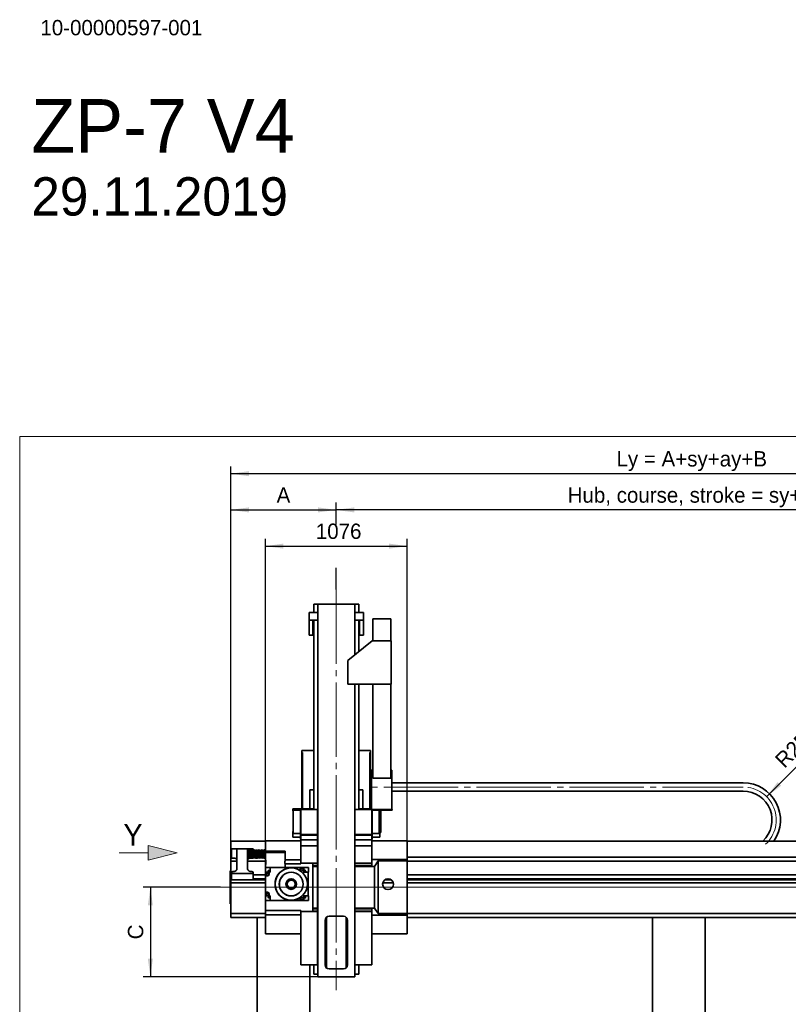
# Model space of a CAD drawing. Header units: millimetres. Extents: x 20 to 400, y 0 to 275.
# Tile 5 of 16: x 20 to 126, y 137 to 273. Entities that reach past the tile are written whole.
import ezdxf

# ---------------------------------------------------------------- set-up
doc = ezdxf.new("R2010")
doc.units = ezdxf.units.MM
doc.linetypes.add('SLD-Durchgehend', pattern=[0])
doc.linetypes.add('SLD-Punktstrich', pattern=[19.05, 15.24, -1.27, 1.27, -1.27])
doc.layers.add('KOPF', color=7, linetype='SLD-Durchgehend')
doc.styles.add('SLDTEXTSTYLE0', font='ARIAL.TTF', dxfattribs={"width": 0.948})
doc.styles.add('SLDTEXTSTYLE1', font='GillSansMT')
doc.styles.add('SLDTEXTSTYLE2', font='Gill Sans MT Pro Medium')
doc.dimstyles.new('SLDDIMSTYLE0', dxfattribs={"dimtxt": 1.924756, "dimasz": 2.5, "dimexe": 0, "dimexo": 0.0625, "dimgap": 0.481189, "dimtad": 1, "dimlfac": 55, "dimrnd": 1e-09, "dimzin": 12, "dimdsep": 46, "dimtxsty": 'SLDTEXTSTYLE2', "dimsah": 1, "dimcen": 0.09, "dimadec": 0, "dimazin": 3, "dimtfac": 1, "dimtofl": 0, "dimtmove": 0, "dimatfit": 3, "dimfxl": 1, "dimfrac": 2, "dimtolj": 1, "dimtzin": 12, "dimarcsym": 0})
doc.dimstyles.new('SLDDIMSTYLE2', dxfattribs={"dimtxt": 1.924756, "dimasz": 2.5, "dimexe": 0, "dimexo": 0.0625, "dimgap": 0.481189, "dimtad": 1, "dimdec": 0, "dimlfac": 55, "dimrnd": 1e-09, "dimzin": 12, "dimdsep": 46, "dimtxsty": 'SLDTEXTSTYLE2', "dimsah": 1, "dimcen": 0, "dimadec": 0, "dimazin": 3, "dimtfac": 1, "dimtofl": 0, "dimtmove": 0, "dimatfit": 3, "dimfxl": 1, "dimfrac": 2, "dimtolj": 1, "dimtzin": 12, "dimarcsym": 0})

# ---------------------------------------------------------------- blocks, each defined once
blk = doc.blocks.new('Pfeil_Y')
at = {"linetype": 'Continuous'}
blk.add_hatch(color=7, dxfattribs=at).paths.add_polyline_path([(2605.76, 9174.36), (2605.76, 9173.36), (2605.76, 9172.36), (2609.76, 9173.36)], flags=0)
at = {"layer": 'KOPF', "color": 7, "lineweight": 18}
for p, q in [((2609.76, 9173.36), (2605.76, 9174.36)), ((2605.76, 9174.36), (2605.76, 9173.36)), ((2601.76, 9173.36), (2605.76, 9173.36)), ((2605.76, 9172.36), (2609.76, 9173.36)), ((2605.76, 9173.36), (2605.76, 9172.36))]:
    blk.add_line(p, q, dxfattribs=at)
at = {"layer": 'KOPF', "color": 7, "insert": (2602.35, 9177.34), "char_height": 3, "attachment_point": 1, "style": 'SLDTEXTSTYLE0'}
blk.add_mtext('Y', dxfattribs=at)
blk = doc.blocks.new('SW_NOTE_0')
at = {"layer": 'KOPF', "color": 0, "attachment_point": 1, "style": 'SLDTEXTSTYLE1'}
for s, insert, char_height in [('ZP-7 V4', (0, 9.55), 7.408), ('29.11.2019', (0, -1.23), 5.292)]:
    blk.add_mtext(s, dxfattribs=dict(at, insert=insert, char_height=char_height))
blk = doc.blocks.new('_D')
at = {"layer": 'KOPF', "color": 7}
for p, q in [((47.71, 152.76), (37.03, 152.76)), ((38.03, 152.76), (38.03, 140.4)), ((61.14, 140.4), (37.03, 140.4))]:
    blk.add_line(p, q, dxfattribs=at)
for points in [[(38.03, 152.76), (37.68, 150.26), (38.38, 150.26)], [(38.03, 140.4), (38.38, 142.9), (37.68, 142.9)]]:
    blk.add_solid(points, dxfattribs=at)
at = {"layer": 'KOPF', "color": 7, "insert": (34.93, 145.58), "char_height": 2.12, "attachment_point": 1, "rotation": 90, "style": 'SLDTEXTSTYLE2'}
blk.add_mtext('C', dxfattribs=at)
blk = doc.blocks.new('_D_1')
at = {"layer": 'KOPF', "color": 7}
for p, q in [((63.66, 202.85), (63.66, 205.85)), ((160.01, 166.22), (160.01, 205.85)), ((160.01, 204.85), (63.66, 204.85)), ((63.66, 193.85), (63.66, 196.85))]:
    blk.add_line(p, q, dxfattribs=at)
for points in [[(63.66, 204.85), (66.16, 204.5), (66.16, 205.2)], [(160.01, 204.85), (157.51, 205.2), (157.51, 204.5)]]:
    blk.add_solid(points, dxfattribs=at)
at = {"layer": 'KOPF', "color": 7, "insert": (95.61, 207.96), "char_height": 2.1167, "attachment_point": 1, "style": 'SLDTEXTSTYLE2'}
blk.add_mtext('Hub, course, stroke = sy+ay', dxfattribs=at)
blk = doc.blocks.new('_D_2')
at = {"layer": 'KOPF', "color": 7}
for p, q in [((49.12, 156.4), (49.12, 205.85)), ((63.66, 202.85), (63.66, 205.85)), ((49.12, 204.85), (63.66, 204.85)), ((63.66, 193.85), (63.66, 196.85))]:
    blk.add_line(p, q, dxfattribs=at)
for points in [[(49.12, 204.85), (51.62, 204.5), (51.62, 205.2)], [(63.66, 204.85), (61.16, 205.2), (61.16, 204.5)]]:
    blk.add_solid(points, dxfattribs=at)
at = {"layer": 'KOPF', "color": 7, "insert": (55.45, 207.96), "char_height": 2.12, "attachment_point": 1, "style": 'SLDTEXTSTYLE2'}
blk.add_mtext('A', dxfattribs=at)
blk = doc.blocks.new('_D_4')
at = {"layer": 'KOPF', "color": 7}
for p, q in [((49.12, 156.4), (49.12, 210.85)), ((174.57, 156.4), (174.57, 210.85)), ((174.57, 209.85), (49.12, 209.85))]:
    blk.add_line(p, q, dxfattribs=at)
for points in [[(49.12, 209.85), (51.62, 209.5), (51.62, 210.2)], [(174.57, 209.85), (172.07, 210.2), (172.07, 209.5)]]:
    blk.add_solid(points, dxfattribs=at)
at = {"layer": 'KOPF', "color": 7, "insert": (102.35, 212.96), "char_height": 2.1167, "attachment_point": 1, "style": 'SLDTEXTSTYLE2'}
blk.add_mtext('Ly = A+sy+ay+B', dxfattribs=at)
blk = doc.blocks.new('_D_5')
at = {"layer": 'KOPF', "color": 7}
for p, q in [((53.9, 159.19), (53.9, 200.85)), ((53.9, 199.85), (73.47, 199.85)), ((73.47, 159.19), (73.47, 200.85))]:
    blk.add_line(p, q, dxfattribs=at)
for points in [[(53.9, 199.85), (56.4, 199.5), (56.4, 200.2)], [(73.47, 199.85), (70.97, 200.2), (70.97, 199.5)]]:
    blk.add_solid(points, dxfattribs=at)
at = {"layer": 'KOPF', "color": 7, "insert": (60.86, 202.96), "char_height": 2.117, "attachment_point": 1, "style": 'SLDTEXTSTYLE2'}
blk.add_mtext('1076', dxfattribs=at)
blk = doc.blocks.new('_D_7')
at = {"layer": 'KOPF', "color": 7}
blk.add_line((123.06, 165.27), (130.41, 172.62), dxfattribs=at)
blk.add_solid([(123.06, 165.27), (125.08, 166.79), (124.58, 167.28)], dxfattribs=at)
at = {"layer": 'KOPF', "color": 7, "insert": (124.03, 170.6), "char_height": 2.117, "attachment_point": 1, "rotation": 45, "style": 'SLDTEXTSTYLE2'}
blk.add_mtext('R250', dxfattribs=at)

msp = doc.modelspace()

# ---------------------------------------------------------------- linework, layer by layer
at = {"color": 7, "linetype": 'SLD-Durchgehend', "lineweight": 35}
for p, q in [((60.56555, 191.8536), (60.56555, 190.70815)), ((61.13828, 191.8536), (60.56555, 191.8536)), ((61.13828, 191.8536), (61.13828, 140.39906)), ((61.13828, 191.8536), (66.22919, 191.8536)), ((66.22919, 191.8536), (66.22919, 184.84891)), ((66.80192, 191.8536), (66.22919, 191.8536)), ((66.80192, 191.8536), (66.80192, 190.70815)), ((59.92192, 190.70815), (61.13828, 190.70815)), ((59.92192, 189.6536), (59.92192, 190.70815)), ((66.22919, 190.70815), (67.44555, 190.70815)), ((67.44555, 189.6536), (67.44555, 190.70815)), ((59.92192, 189.6536), (59.92192, 187.58087)), ((59.92192, 189.6536), (61.13828, 189.6536)), ((60.46737, 187.58087), (60.46737, 189.6536)), ((60.56555, 189.6536), (60.56555, 163.48087)), ((66.22919, 189.6536), (67.44555, 189.6536)), ((66.80192, 189.6536), (66.80192, 185.31079)), ((66.9001, 189.6536), (66.9001, 187.58087)), ((67.44555, 187.58087), (67.44555, 189.6536)), ((71.19283, 189.82633), (68.7201, 189.82633)), ((68.7201, 186.79906), (68.7201, 189.82633)), ((71.19283, 186.79906), (71.19283, 189.82633)), ((60.46737, 187.58087), (59.92192, 187.58087)), ((67.44555, 187.58087), (66.9001, 187.58087)), ((65.26555, 184.07178), (68.64737, 186.79906)), ((71.26555, 186.79906), (68.64737, 186.79906)), ((71.26555, 186.79906), (71.26555, 180.79906)), ((65.26555, 184.07178), (65.26555, 180.79906)), ((71.26555, 180.79906), (65.26555, 180.79906)), ((66.22919, 180.79906), (66.22919, 140.39906)), ((66.80192, 180.79906), (66.80192, 163.48087)), ((68.7201, 180.79906), (68.7201, 167.84451)), ((71.19283, 180.79906), (71.19283, 167.84451)), ((58.94737, 171.66269), (60.56555, 171.66269)), ((58.94737, 171.66269), (58.94737, 171.38997)), ((59.03828, 171.38997), (58.94737, 171.38997)), ((58.94737, 171.38997), (58.94737, 165.57178)), ((59.03828, 171.38997), (59.03828, 165.57178)), ((66.80192, 171.66269), (68.4201, 171.66269)), ((68.4201, 171.38997), (68.32919, 171.38997)), ((68.32919, 165.57787), (68.32919, 171.38997)), ((68.4201, 171.66269), (68.4201, 171.38997)), ((68.4201, 171.38997), (68.4201, 165.57787)), ((68.54737, 163.48087), (68.54737, 168.93542)), ((68.54737, 168.93542), (68.7201, 168.93542)), ((71.19283, 168.93542), (71.36555, 168.93542)), ((71.36555, 163.48087), (71.36555, 168.93542)), ((68.54737, 167.18106), (68.4201, 167.18106)), ((68.7201, 167.84451), (71.19283, 167.84451)), ((118.93846, 167.18087), (71.36555, 167.18087)), ((118.94005, 167.18087), (119.8455, 167.18124)), ((60.03828, 166.20815), (60.56555, 166.20815)), ((60.03828, 163.57178), (60.03828, 166.20815)), ((66.80192, 166.20815), (67.32919, 166.20815)), ((67.32919, 166.20815), (67.32919, 163.57178)), ((118.93846, 166.01724), (71.36555, 166.01724)), ((118.94052, 166.01724), (119.84597, 166.0176)), ((59.03828, 165.57178), (58.94737, 165.57178)), ((58.94737, 165.57178), (58.94737, 163.57178)), ((59.03828, 165.57178), (59.03828, 163.57178)), ((68.4201, 165.57787), (68.32919, 165.57787)), ((68.32919, 165.57787), (68.32919, 163.57178)), ((68.4201, 165.57787), (68.4201, 163.57178)), ((57.68374, 163.57178), (57.68374, 163.48087)), ((57.68374, 163.57178), (58.94737, 163.57178)), ((57.68374, 163.48087), (57.74737, 163.48087)), ((57.68374, 163.31475), (57.68374, 163.48087)), ((57.68374, 163.31475), (57.74737, 163.31475)), ((57.74737, 163.38997), (57.74737, 163.48087)), ((57.74737, 163.48087), (58.77465, 163.48087)), ((57.74737, 163.38997), (58.74737, 163.38997)), ((57.74737, 160.17251), (57.74737, 163.38997)), ((58.74737, 161.46269), (58.74737, 163.38997)), ((61.11101, 163.48087), (58.77465, 163.48087)), ((58.77465, 163.48087), (58.77465, 160.03542)), ((59.03828, 163.57178), (60.56555, 163.57178)), ((61.11101, 163.48087), (61.11101, 160.03542)), ((68.59283, 163.48087), (66.25646, 163.48087)), ((66.25646, 160.03542), (66.25646, 163.48087)), ((66.80192, 163.57178), (68.54737, 163.57178)), ((68.59283, 160.03542), (68.59283, 163.48087)), ((71.38374, 163.48087), (68.59283, 163.48087)), ((68.6201, 163.38997), (68.6201, 161.46269)), ((71.38374, 163.38997), (68.6201, 163.38997)), ((69.6201, 163.38997), (69.6201, 160.17251)), ((69.6201, 163.31475), (69.68374, 163.31475)), ((69.68374, 163.31475), (69.68374, 163.38997)), ((69.83374, 160.30815), (69.83374, 163.38997)), ((71.38374, 163.48087), (71.38374, 163.38997)), ((57.68374, 160.40119), (57.68374, 160.47144)), ((57.68374, 160.47144), (57.74737, 160.47144)), ((57.68374, 160.40119), (57.74737, 160.40119)), ((57.68374, 160.23542), (57.68374, 160.40119)), ((58.74737, 161.46269), (58.77465, 161.46269)), ((58.74737, 159.39906), (58.74737, 161.46269)), ((68.6201, 161.46269), (68.59283, 161.46269)), ((68.6201, 161.46269), (68.6201, 159.39906)), ((69.6201, 160.47144), (69.68374, 160.47144)), ((69.6201, 160.40119), (69.68374, 160.40119)), ((69.68374, 160.40119), (69.68374, 160.47144)), ((69.68374, 160.23542), (69.68374, 160.40119)), ((53.90192, 159.14469), (49.1201, 159.14469)), ((49.1201, 156.87178), (49.1201, 159.14469)), ((53.90192, 159.18997), (58.77465, 159.18997)), ((53.90192, 159.18997), (53.90192, 156.57178)), ((57.68374, 160.23542), (57.74737, 160.23542)), ((57.68374, 159.67178), (57.68374, 160.23542)), ((57.68374, 159.67178), (58.74737, 159.67178)), ((57.74737, 160.17251), (58.74737, 160.17251)), ((58.74737, 159.39906), (58.77465, 159.39906)), ((61.11101, 160.03542), (58.77465, 160.03542)), ((58.77465, 160.03542), (58.77465, 159.94451)), ((58.77465, 159.94451), (58.77465, 159.32633)), ((61.11101, 159.94451), (58.77465, 159.94451)), ((61.11101, 159.32633), (58.77465, 159.32633)), ((58.77465, 159.32633), (58.77465, 158.48997)), ((61.11101, 160.03542), (61.11101, 159.94451)), ((61.11101, 159.32633), (61.11101, 159.94451)), ((61.11101, 159.32633), (61.11101, 158.48997)), ((68.59283, 160.03542), (66.25646, 160.03542)), ((66.25646, 159.94451), (66.25646, 160.03542)), ((68.59283, 159.94451), (66.25646, 159.94451)), ((66.25646, 159.32633), (66.25646, 159.94451)), ((68.59283, 159.32633), (66.25646, 159.32633)), ((66.25646, 158.48997), (66.25646, 159.32633)), ((68.59283, 159.94451), (68.59283, 160.03542)), ((68.59283, 159.32633), (68.59283, 159.94451)), ((68.6201, 159.39906), (68.59283, 159.39906)), ((68.59283, 158.48997), (68.59283, 159.32633)), ((73.46555, 159.18997), (68.59283, 159.18997)), ((69.6201, 160.17251), (68.6201, 160.17251)), ((68.6201, 159.67178), (69.68374, 159.67178)), ((69.6201, 160.23542), (69.68374, 160.23542)), ((69.83374, 160.30815), (69.68374, 160.30815)), ((69.68374, 159.67178), (69.68374, 160.23542)), ((73.46555, 156.60345), (73.46555, 159.18997)), ((180.02919, 159.14469), (73.46555, 159.14469)), ((49.21101, 156.82085), (49.21101, 158.06561)), ((49.21101, 158.06561), (49.39283, 158.06561)), ((49.61101, 158.06561), (49.39283, 158.06561)), ((49.61101, 158.06561), (49.97465, 158.06561)), ((49.97465, 158.06561), (51.44737, 158.06561)), ((49.97465, 157.75559), (49.97465, 158.06561)), ((49.97465, 156.08103), (49.97465, 157.75559)), ((51.44737, 157.75559), (51.44737, 158.06561)), ((51.44737, 158.06561), (51.81101, 158.06561)), ((51.62919, 157.91724), (51.44737, 157.91724)), ((51.44737, 156.08103), (51.44737, 157.75559)), ((51.7201, 157.8536), (51.62919, 157.91724)), ((51.62919, 156.77178), (51.62919, 157.91724)), ((51.91101, 157.91724), (51.7201, 157.8536)), ((51.7201, 156.83542), (51.7201, 157.8536)), ((51.81101, 158.06561), (52.02919, 158.06561)), ((52.10192, 157.8536), (51.91101, 157.91724)), ((51.91101, 156.77178), (51.91101, 157.91724)), ((52.02919, 158.06561), (52.21101, 158.06561)), ((52.29283, 157.91724), (52.10192, 157.8536)), ((52.10192, 156.83542), (52.10192, 157.8536)), ((52.21101, 158.06561), (52.21101, 157.88997)), ((52.48374, 157.8536), (52.29283, 157.91724)), ((52.29283, 156.77178), (52.29283, 157.91724)), ((52.59283, 157.88997), (52.48374, 157.8536)), ((52.48374, 156.83542), (52.48374, 157.8536)), ((52.75646, 157.88997), (52.59283, 157.88997)), ((52.59283, 156.79906), (52.59283, 157.88997)), ((52.86555, 157.8536), (52.75646, 157.88997)), ((52.75646, 156.79906), (52.75646, 157.88997)), ((53.05646, 157.91724), (52.86555, 157.8536)), ((52.86555, 156.83542), (52.86555, 157.8536)), ((53.24737, 157.8536), (53.05646, 157.91724)), ((53.05646, 156.77178), (53.05646, 157.91724)), ((53.43828, 157.91724), (53.24737, 157.8536)), ((53.24737, 156.83542), (53.24737, 157.8536)), ((53.62919, 157.8536), (53.43828, 157.91724)), ((53.43828, 156.77178), (53.43828, 157.91724)), ((53.7201, 157.91724), (53.62919, 157.8536)), ((53.62919, 156.83542), (53.62919, 157.8536)), ((53.90192, 157.91724), (53.7201, 157.91724)), ((53.7201, 156.77178), (53.7201, 157.91724)), ((53.93828, 157.75446), (53.93828, 157.57264)), ((56.62919, 157.75446), (53.93828, 157.75446)), ((54.4201, 157.77264), (54.4201, 157.75446)), ((56.14737, 157.77264), (54.4201, 157.77264)), ((56.14737, 157.75446), (56.14737, 157.77264)), ((56.62919, 157.57264), (56.62919, 157.75446)), ((61.11101, 158.48997), (58.77465, 158.48997)), ((58.77465, 158.48997), (58.77465, 156.09695)), ((61.11101, 158.48997), (61.11101, 156.09695)), ((68.59283, 158.48997), (66.25646, 158.48997)), ((66.25646, 156.09695), (66.25646, 158.48997)), ((68.59283, 156.09695), (68.59283, 158.48997)), ((49.12192, 156.87178), (49.1201, 156.87178)), ((49.1201, 156.59906), (49.1201, 156.87178)), ((49.12192, 156.59906), (49.1201, 156.59906)), ((49.12192, 156.39906), (49.1201, 156.39906)), ((49.1201, 156.39906), (49.1201, 156.36269)), ((49.1201, 156.36269), (49.97465, 156.36269)), ((49.1201, 155.8536), (49.1201, 156.36269)), ((49.21101, 156.93542), (49.12192, 156.93542)), ((49.12192, 156.36269), (49.12192, 156.93542)), ((49.21101, 156.82023), (49.21101, 156.82085)), ((49.39283, 156.77267), (49.61101, 156.77267)), ((51.44737, 156.77178), (51.62919, 156.77178)), ((51.44737, 156.36269), (53.90192, 156.36269)), ((51.62919, 156.77178), (51.7201, 156.83542)), ((51.7201, 156.83542), (51.91101, 156.77178)), ((51.90835, 156.77267), (51.81101, 156.77267)), ((51.91101, 156.77178), (52.10192, 156.83542)), ((52.02919, 156.77267), (51.91366, 156.77267)), ((52.10192, 156.83542), (52.29283, 156.77178)), ((52.29283, 156.77178), (52.48374, 156.83542)), ((52.48374, 156.83542), (52.59283, 156.79906)), ((52.59283, 156.79906), (52.75646, 156.79906)), ((52.75646, 156.79906), (52.86555, 156.83542)), ((52.86555, 156.83542), (53.05646, 156.77178)), ((53.05646, 156.77178), (53.24737, 156.83542)), ((53.24737, 156.83542), (53.43828, 156.77178)), ((53.43828, 156.77178), (53.62919, 156.83542)), ((53.62919, 156.83542), (53.7201, 156.77178)), ((53.7201, 156.77178), (53.90192, 156.77178)), ((53.90192, 156.57178), (53.9401, 156.57178)), ((53.90192, 156.57178), (53.90192, 155.9823)), ((53.93828, 157.57264), (56.62919, 157.57264)), ((53.9401, 157.57264), (53.9401, 156.49939)), ((56.62737, 156.49923), (56.62737, 157.57264)), ((56.62737, 156.57178), (58.77465, 156.57178)), ((73.46555, 156.60345), (68.59283, 156.60345)), ((69.46694, 156.39883), (68.96841, 155.64127)), ((69.46694, 149.12655), (69.46694, 156.39883)), ((73.46555, 156.39883), (69.46694, 156.39883)), ((169.79283, 156.93542), (73.46555, 156.93542)), ((73.46555, 156.39883), (73.46555, 156.60345)), ((73.46555, 149.12655), (73.46555, 156.39883)), ((73.46555, 156.36269), (172.24737, 156.36269)), ((49.1201, 155.03542), (49.04737, 155.03542)), ((49.04737, 155.03542), (49.04737, 154.76269)), ((49.1201, 154.50269), (49.1201, 155.8536)), ((49.39283, 154.96269), (49.61101, 154.96269)), ((49.97465, 155.66403), (49.97465, 156.08103)), ((49.97465, 155.32633), (49.97465, 155.66403)), ((51.44737, 155.66403), (51.44737, 156.08103)), ((51.44737, 155.32633), (51.44737, 155.66403)), ((52.02919, 154.96269), (51.81101, 154.96269)), ((53.95244, 155.9823), (53.90192, 155.9823)), ((53.90192, 149.54309), (53.90192, 155.9823)), ((53.9201, 154.84991), (53.9201, 155.48173)), ((53.9201, 155.48173), (54.55646, 155.48173)), ((53.9401, 155.91909), (53.9401, 155.48173)), ((54.30908, 155.09275), (54.35013, 155.0517)), ((54.35013, 155.00266), (54.3201, 154.97264)), ((54.42919, 154.97264), (54.3201, 154.97264)), ((54.39916, 155.0517), (54.42919, 155.08173)), ((54.42919, 154.97264), (54.39916, 155.00266)), ((54.42919, 155.08173), (54.42919, 154.97264)), ((54.42919, 154.97264), (54.43425, 154.96757)), ((54.44963, 154.97264), (54.42919, 154.97264)), ((54.42919, 154.97264), (54.42919, 154.9522)), ((54.43425, 154.96757), (54.42919, 154.9522)), ((54.44963, 154.97264), (54.43425, 154.96757)), ((54.55646, 154.84537), (54.55646, 155.48173)), ((54.55646, 155.48173), (58.67919, 155.48173)), ((58.77465, 155.9823), (56.61497, 155.9823)), ((56.62737, 155.48173), (56.62737, 155.91809)), ((58.67919, 155.48173), (58.67919, 155.08741)), ((58.68374, 155.48173), (58.67919, 155.48173)), ((58.68374, 155.08446), (58.68374, 155.48173)), ((59.19283, 155.48173), (58.68374, 155.48173)), ((60.42567, 156.09695), (58.77465, 156.09695)), ((58.77465, 155.9823), (58.77465, 156.09695)), ((59.19283, 154.84537), (59.19283, 155.48173)), ((59.19737, 155.48173), (59.19283, 155.48173)), ((59.19737, 154.84537), (59.19737, 155.48173)), ((59.19737, 155.48173), (59.82919, 155.48173)), ((59.30908, 155.06231), (59.29966, 155.08173)), ((59.31504, 154.96757), (59.29966, 154.97264)), ((59.3201, 154.97264), (59.29966, 154.97264)), ((59.31504, 154.96757), (59.3201, 154.97264)), ((59.3201, 154.9522), (59.31504, 154.96757)), ((59.3201, 155.08173), (59.35013, 155.0517)), ((59.3201, 154.97264), (59.3201, 155.08173)), ((59.35013, 155.00266), (59.3201, 154.97264)), ((59.3201, 154.9522), (59.3201, 154.97264)), ((59.42919, 154.97264), (59.3201, 154.97264)), ((59.39916, 155.0517), (59.44021, 155.09275)), ((59.42919, 154.97264), (59.39916, 155.00266)), ((59.82919, 155.48173), (59.82919, 154.84537)), ((61.11101, 156.09695), (60.42567, 156.09695)), ((60.42567, 156.07402), (60.42567, 156.09695)), ((61.11101, 156.07402), (60.42567, 156.07402)), ((60.42567, 155.74845), (60.42567, 156.07402)), ((61.11101, 155.74845), (60.42567, 155.74845)), ((60.42567, 155.64127), (60.42567, 155.74845)), ((61.11101, 155.64127), (60.42567, 155.64127)), ((60.42567, 149.88412), (60.42567, 155.64127)), ((61.11101, 156.09695), (61.11101, 156.07402)), ((61.11101, 156.07402), (61.11101, 155.74845)), ((61.11101, 155.74845), (61.11101, 155.64127)), ((61.11101, 155.64127), (61.11101, 149.88412)), ((68.59283, 156.09695), (66.25646, 156.09695)), ((66.25646, 156.07402), (66.25646, 156.09695)), ((68.59283, 156.07402), (66.25646, 156.07402)), ((66.25646, 155.74845), (66.25646, 156.07402)), ((68.59283, 155.74845), (66.25646, 155.74845)), ((66.25646, 155.64127), (66.25646, 155.74845)), ((68.96841, 155.64127), (66.25646, 155.64127)), ((66.25646, 149.88412), (66.25646, 155.64127)), ((68.59283, 156.07402), (68.59283, 156.09695)), ((68.59283, 155.74845), (68.59283, 156.07402)), ((68.96841, 149.88412), (68.96841, 155.64127)), ((49.04737, 154.76269), (49.04737, 150.76269)), ((49.12192, 154.50269), (49.1201, 154.50269)), ((49.1201, 154.50269), (49.1201, 153.77542)), ((49.21101, 153.77542), (49.1201, 153.77542)), ((49.1201, 153.77542), (49.1201, 153.35724)), ((49.21101, 154.50269), (49.12192, 154.50269)), ((49.12192, 153.93906), (49.12192, 154.50269)), ((49.21101, 153.93906), (49.12192, 153.93906)), ((49.21101, 154.68451), (49.21101, 154.78087)), ((49.21101, 154.68451), (52.21101, 154.68451)), ((49.21101, 153.77542), (49.21101, 154.68451)), ((49.21101, 153.77542), (52.21101, 153.77542)), ((52.21101, 154.68451), (52.21101, 154.78087)), ((52.21101, 153.77542), (52.21101, 154.68451)), ((53.90192, 154.50269), (52.21101, 154.50269)), ((53.90192, 153.93906), (52.21101, 153.93906)), ((53.90192, 153.77542), (52.21101, 153.77542)), ((53.9201, 154.84991), (54.17465, 154.84991)), ((53.9201, 154.84537), (53.9201, 154.84991)), ((54.17465, 154.84537), (53.9201, 154.84537)), ((53.9201, 154.36809), (53.9201, 154.84537)), ((53.93828, 154.36809), (53.9201, 154.36809)), ((53.93828, 154.36809), (53.93828, 154.33627)), ((54.17465, 154.33627), (53.93828, 154.33627)), ((53.93828, 154.33627), (53.93828, 154.33173)), ((54.17465, 154.33173), (53.93828, 154.33173)), ((53.93828, 152.08627), (53.93828, 154.33173)), ((54.22296, 154.84537), (54.55646, 154.84537)), ((59.19737, 154.84537), (59.19283, 154.84537)), ((59.19737, 154.84537), (59.82919, 154.84537)), ((59.81101, 151.57264), (59.81101, 154.84537)), ((71.29354, 153.77542), (70.36484, 153.77542)), ((171.48374, 154.50269), (73.46555, 154.50269)), ((171.48374, 153.93906), (73.46555, 153.93906)), ((171.48374, 153.77542), (73.46555, 153.77542)), ((53.90192, 153.35724), (49.1201, 153.35724)), ((49.1201, 149.67178), (49.1201, 153.35724)), ((71.55616, 153.35724), (70.10222, 153.35724)), ((174.57465, 153.35724), (73.46555, 153.35724)), ((53.9201, 152.04991), (53.93828, 152.04991)), ((53.9201, 151.57264), (53.9201, 152.04991)), ((54.17465, 151.57264), (53.9201, 151.57264)), ((53.9201, 151.56809), (53.9201, 151.57264)), ((53.9201, 150.93627), (53.9201, 151.56809)), ((54.17465, 151.56809), (53.9201, 151.56809)), ((54.55646, 150.93627), (53.9201, 150.93627)), ((53.93828, 152.08627), (54.17465, 152.08627)), ((53.93828, 152.08627), (53.93828, 152.08173)), ((54.17465, 152.08173), (53.93828, 152.08173)), ((53.93828, 152.08173), (53.93828, 152.04991)), ((54.55646, 151.57264), (54.22296, 151.57264)), ((54.35013, 151.3663), (54.30908, 151.32525)), ((54.3201, 151.44537), (54.35013, 151.41534)), ((54.3201, 151.44537), (54.42919, 151.44537)), ((54.39916, 151.41534), (54.42919, 151.44537)), ((54.42919, 151.33627), (54.39916, 151.3663)), ((54.42919, 151.46581), (54.43425, 151.45043)), ((54.42919, 151.46581), (54.42919, 151.44537)), ((54.43425, 151.45043), (54.42919, 151.44537)), ((54.42919, 151.44537), (54.44963, 151.44537)), ((54.42919, 151.44537), (54.42919, 151.33627)), ((54.43425, 151.45043), (54.44963, 151.44537)), ((54.55646, 150.93627), (54.55646, 151.57264)), ((58.67919, 150.93627), (54.55646, 150.93627)), ((58.67919, 151.3306), (58.67919, 150.93627)), ((58.68374, 150.93627), (58.67919, 150.93627)), ((58.68374, 150.93627), (58.68374, 151.33354)), ((59.19283, 150.93627), (58.68374, 150.93627)), ((59.19283, 150.93627), (59.19283, 151.57264)), ((59.19283, 151.57264), (59.19737, 151.57264)), ((59.19737, 150.93627), (59.19283, 150.93627)), ((59.19737, 151.57264), (59.82919, 151.57264)), ((59.19737, 150.93627), (59.19737, 151.57264)), ((59.82919, 150.93627), (59.19737, 150.93627)), ((59.29966, 151.44537), (59.31504, 151.45043)), ((59.30908, 151.42594), (59.29966, 151.44537)), ((59.29966, 151.44537), (59.3201, 151.44537)), ((59.31504, 151.45043), (59.3201, 151.46581)), ((59.3201, 151.44537), (59.31504, 151.45043)), ((59.3201, 151.44537), (59.3201, 151.46581)), ((59.3201, 151.44537), (59.42919, 151.44537)), ((59.3201, 151.33627), (59.3201, 151.44537)), ((59.3201, 151.44537), (59.35013, 151.41534)), ((59.35013, 151.3663), (59.3201, 151.33627)), ((59.39916, 151.41534), (59.42919, 151.44537)), ((59.44021, 151.32525), (59.39916, 151.3663)), ((59.82919, 151.57264), (59.82919, 150.93627)), ((49.04737, 150.76269), (49.04737, 150.48997)), ((49.1201, 150.48997), (49.04737, 150.48997)), ((49.1201, 149.16269), (49.1201, 149.67178)), ((53.90192, 149.54309), (58.77465, 149.54309)), ((53.90192, 149.54309), (53.90192, 148.9536)), ((58.77465, 149.43799), (58.77465, 149.54309)), ((61.11101, 149.88412), (60.42567, 149.88412)), ((60.42567, 149.77694), (60.42567, 149.88412)), ((61.11101, 149.77694), (60.42567, 149.77694)), ((60.42567, 149.45136), (60.42567, 149.77694)), ((61.11101, 149.88412), (61.11101, 149.77694)), ((61.11101, 149.77694), (61.11101, 149.45136)), ((68.96841, 149.88412), (66.25646, 149.88412)), ((66.25646, 149.77694), (66.25646, 149.88412)), ((68.59283, 149.77694), (66.25646, 149.77694)), ((66.25646, 149.45136), (66.25646, 149.77694)), ((68.59283, 149.77694), (68.59283, 149.45136)), ((68.96841, 149.88412), (69.46694, 149.12655)), ((53.90192, 149.16269), (49.1201, 149.16269)), ((49.1201, 149.16269), (49.1201, 149.12633)), ((49.1201, 149.12633), (49.1201, 148.58087)), ((49.12192, 149.12633), (49.1201, 149.12633)), ((49.1201, 148.58087), (53.90192, 148.58087)), ((49.12192, 148.58997), (49.12192, 149.16269)), ((53.90192, 148.58997), (49.12192, 148.58997)), ((52.75646, 148.58087), (52.75646, 117.94451)), ((53.90192, 148.9536), (58.77465, 148.9536)), ((53.90192, 148.9536), (53.90192, 146.33542)), ((58.77465, 149.43799), (58.77465, 142.04451)), ((60.42567, 149.43799), (58.77465, 149.43799)), ((61.11101, 149.45136), (60.42567, 149.45136)), ((60.42567, 149.43799), (60.42567, 149.45136)), ((61.11101, 149.43799), (60.42567, 149.43799)), ((61.11101, 149.45136), (61.11101, 149.43799)), ((61.11101, 149.43799), (61.11101, 142.04451)), ((62.13828, 148.21724), (62.13828, 142.03542)), ((62.32656, 148.62948), (62.32656, 141.62317)), ((64.68374, 148.76269), (62.68374, 148.76269)), ((65.04091, 148.62948), (65.04091, 141.62317)), ((65.22919, 142.03542), (65.22919, 148.21724)), ((68.59283, 149.45136), (66.25646, 149.45136)), ((66.25646, 149.43799), (66.25646, 149.45136)), ((68.59283, 149.43799), (66.25646, 149.43799)), ((66.25646, 142.04451), (66.25646, 149.43799)), ((68.59283, 149.45136), (68.59283, 149.43799)), ((68.59283, 142.04451), (68.59283, 149.43799)), ((73.46555, 148.92193), (68.59283, 148.92193)), ((69.46694, 149.12655), (73.46555, 149.12655)), ((174.57465, 149.16269), (73.46555, 149.16269)), ((73.46555, 148.92193), (73.46555, 149.12655)), ((73.46555, 146.33542), (73.46555, 148.92193)), ((174.57283, 148.58997), (73.46555, 148.58997)), ((103.66555, 148.58997), (103.66555, 148.58087)), ((103.66555, 148.58087), (118.21101, 148.58087)), ((107.30192, 148.58087), (107.30192, 117.94451)), ((114.57465, 148.58087), (114.57465, 117.94451)), ((118.21101, 148.58997), (118.21101, 148.58087)), ((53.90192, 146.33542), (58.77465, 146.33542)), ((73.46555, 146.33542), (68.59283, 146.33542)), ((61.11101, 142.04451), (58.77465, 142.04451)), ((60.02919, 142.04451), (60.02919, 117.94451)), ((60.56555, 142.04451), (60.56555, 140.76269)), ((62.68374, 141.48997), (64.68374, 141.48997)), ((68.59283, 142.04451), (66.25646, 142.04451)), ((66.80192, 142.04451), (66.80192, 140.76269)), ((60.56555, 140.76269), (61.13828, 140.76269)), ((61.13828, 140.39906), (66.22919, 140.39906)), ((66.22919, 140.76269), (66.80192, 140.76269))]:
    msp.add_line(p, q, dxfattribs=at)
at = {"color": 7, "linetype": 'SLD-Durchgehend', "lineweight": 35, "flags": 128}
for points in [[(118.93846, 167.18087), (118.93866, 167.18087), (118.93886, 167.18087), (118.93906, 167.18087), (118.93926, 167.18087), (118.93946, 167.18087), (118.93966, 167.18087), (118.93985, 167.18087), (118.94005, 167.18087)], [(118.93846, 166.01724), (118.93872, 166.01724), (118.93898, 166.01724), (118.93923, 166.01724), (118.93949, 166.01724), (118.93975, 166.01724), (118.94, 166.01724), (118.94026, 166.01724), (118.94052, 166.01724)]]:
    msp.add_lwpolyline(points, dxfattribs=at)
at = {"color": 7, "linetype": 'SLD-Durchgehend', "lineweight": 35}
for centre, radius in [((54.37465, 155.02718), 0.09273), ((57.46555, 153.209), 2.22727), ((58.93828, 155.22718), 0.16364), ((59.37465, 155.02718), 0.09273), ((54.17465, 154.59082), 0.16364), ((57.46555, 153.209), 1.64476), ((57.46555, 153.209), 1.63636), ((57.46555, 153.209), 0.72727), ((57.46555, 153.209), 0.70779), ((57.46555, 153.209), 0.55595), ((57.46555, 153.209), 0.54545), ((70.82919, 153.19226), 0.74545), ((54.17465, 151.82718), 0.16364), ((54.37465, 151.39082), 0.09273), ((58.93828, 151.19082), 0.16364), ((59.37465, 151.39082), 0.09273)]:
    msp.add_circle(centre, radius, dxfattribs=at)
for centre, radius, start, end in [((119.84755, 162.05378), 5.12745, 325.4339595, 90.0229643), ((119.84755, 162.05378), 3.96382, 312.7846987, 90.0229643), ((49.39283, 154.78087), 0.18182, 90, 180), ((49.61101, 155.32633), 0.36364, 270, 0), ((51.81101, 155.32633), 0.36364, 180, 270), ((52.02919, 154.78087), 0.18182, 0, 90), ((57.46555, 153.209), 2.23636, 57.1335353, 302.8664647), ((57.46555, 153.209), 2.23636, 56.9947796, 57.1335353), ((54.17465, 154.59082), 0.25909, 79.2517641, 90), ((54.17465, 154.59082), 0.25909, 270, 79.2517641), ((54.17465, 154.59082), 0.25455, 270, 90), ((54.17465, 151.82718), 0.25909, 280.7482359, 90), ((54.17465, 151.82718), 0.25455, 270, 90), ((54.17465, 151.82718), 0.25909, 270, 280.7482359), ((57.46555, 153.209), 2.23636, 302.8664647, 303.0052204), ((62.68374, 148.21724), 0.54545, 90, 180), ((64.68374, 148.21724), 0.54545, 0, 90), ((62.68374, 142.03542), 0.54545, 180, 270), ((64.68374, 142.03542), 0.54545, 270, 0)]:
    msp.add_arc(centre, radius, start, end, dxfattribs=at)
for centre, start_param, end_param in [((49.61101, 156.38258), 4.71238898, 5.123950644), ((51.81101, 156.38258), 1.159234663, 1.570796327)]:
    msp.add_ellipse(centre, major_axis=(0, 0.51933), ratio=0.700207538, start_param=start_param, end_param=end_param, dxfattribs=at)
for points, knots in [([(49.39283, 156.77267), (49.37348, 156.77352), (49.33482, 156.77524), (49.28269, 156.78727), (49.24086, 156.80192), (49.21522, 156.81482), (49.21227, 156.81904), (49.21101, 156.82085)], [0, 0, 0, 0, 0.200013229, 0.399604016, 0.610068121, 0.832796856, 1, 1, 1, 1]), ([(49.94428, 156.59033), (49.93877, 156.60594), (49.92774, 156.63713), (49.90226, 156.67686), (49.86845, 156.70976), (49.82762, 156.73456), (49.78134, 156.7519), (49.73232, 156.76338), (49.6802, 156.77021), (49.63929, 156.77249), (49.61618, 156.77264), (49.61101, 156.77267)], [0, 0, 0, 0, 0.1274278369, 0.2547439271, 0.3829326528, 0.5110660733, 0.626254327, 0.7414558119, 0.8544321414, 0.9674181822, 1, 1, 1, 1]), ([(51.81101, 156.77267), (51.79268, 156.7723), (51.75602, 156.77157), (51.70251, 156.76547), (51.65212, 156.75514), (51.60641, 156.73977), (51.56688, 156.71875), (51.53389, 156.69219), (51.50792, 156.65967), (51.48954, 156.62544), (51.48128, 156.60087), (51.47774, 156.59033)], [0, 0, 0, 0, 0.115309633, 0.230610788, 0.34602034, 0.461414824, 0.574816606, 0.688241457, 0.801502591, 0.914832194, 1, 1, 1, 1]), ([(52.18839, 156.80659), (52.18371, 156.80428), (52.17011, 156.79754), (52.12912, 156.78428), (52.0778, 156.77419), (52.04275, 156.77309), (52.02919, 156.77267)], [0, 0, 0, 0, 0.16458286, 0.47860556, 0.798211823, 1, 1, 1, 1]), ([(53.94032, 155.91909), (53.9403, 155.91901), (53.94025, 155.91879), (53.94213, 155.9275), (53.94547, 155.94374), (53.95005, 155.96772), (53.95528, 155.99818), (53.96068, 156.03506), (53.96557, 156.07684), (53.96943, 156.12294), (53.97172, 156.17091), (53.97222, 156.22013), (53.97093, 156.26805), (53.96799, 156.31452), (53.96379, 156.35769), (53.95869, 156.3973), (53.95331, 156.43178), (53.94817, 156.46045), (53.94389, 156.48205), (53.94111, 156.49524), (53.93991, 156.50081), (53.94018, 156.49956), (53.94021, 156.49939)], [0, 0, 0, 0, 0.033255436, 0.084919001, 0.138061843, 0.190121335, 0.243631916, 0.296733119, 0.351363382, 0.404577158, 0.459395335, 0.511551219, 0.565256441, 0.616848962, 0.669895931, 0.722279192, 0.776127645, 0.829432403, 0.884300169, 0.937237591, 0.991773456, 1, 1, 1, 1]), ([(56.62737, 155.91809), (56.62721, 155.91885), (56.62687, 155.92039), (56.62425, 155.93273), (56.62034, 155.95222), (56.61545, 155.97876), (56.61005, 156.01201), (56.6048, 156.05078), (56.60022, 156.09464), (56.59695, 156.1414), (56.59533, 156.19037), (56.59555, 156.2389), (56.59753, 156.2867), (56.60099, 156.33172), (56.60562, 156.37381), (56.61087, 156.41138), (56.61626, 156.44386), (56.62111, 156.46974), (56.62486, 156.48819), (56.62709, 156.49859), (56.62718, 156.49904), (56.62723, 156.49923)], [0, 0, 0, 0, 0.052084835, 0.105701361, 0.157780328, 0.211330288, 0.264142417, 0.318452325, 0.371795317, 0.426730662, 0.479247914, 0.533344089, 0.5849607, 0.638053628, 0.690098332, 0.743591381, 0.796715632, 0.851371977, 0.904568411, 0.959367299, 1, 1, 1, 1]), ([(54.3201, 154.97264), (54.32623, 154.96926), (54.33288, 154.9656), (54.33905, 154.9619), (54.33952, 154.96162)], [0, 0, 0, 0, 0.9230434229, 1, 1, 1, 1]), ([(54.33952, 154.96162), (54.33471, 154.959), (54.32839, 154.95555), (54.3217, 154.95284), (54.3201, 154.9522)], [0, 0, 0, 0, 0.760060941, 1, 1, 1, 1]), ([(54.40977, 154.96162), (54.40263, 154.96051), (54.38002, 154.95701), (54.35577, 154.95864), (54.33999, 154.96153), (54.33952, 154.96162)], [0, 0, 0, 0, 0.3091790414, 0.9796145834, 1, 1, 1, 1]), ([(54.35013, 155.0517), (54.34821, 155.0453), (54.34454, 155.03302), (54.34591, 155.01566), (54.34895, 155.00628), (54.35013, 155.00266)], [0, 0, 0, 0, 0.400376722, 0.768803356, 1, 1, 1, 1]), ([(54.39916, 155.0517), (54.39713, 155.05239), (54.38945, 155.05499), (54.37492, 155.05733), (54.36018, 155.05509), (54.35233, 155.05244), (54.35013, 155.0517)], [0, 0, 0, 0, 0.131250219, 0.494334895, 0.858413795, 1, 1, 1, 1]), ([(54.35013, 155.00266), (54.35171, 155.00212), (54.35904, 154.99962), (54.37326, 154.99701), (54.38856, 154.99911), (54.39675, 155.00186), (54.39916, 155.00266)], [0, 0, 0, 0, 0.1023208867, 0.472951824, 0.8450105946, 1, 1, 1, 1]), ([(54.39916, 155.00266), (54.40075, 155.00776), (54.40408, 155.01845), (54.4041, 155.03586), (54.40076, 155.04658), (54.39916, 155.0517)], [0, 0, 0, 0, 0.322044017, 0.676386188, 1, 1, 1, 1]), ([(54.40977, 154.96162), (54.41458, 154.96442), (54.4209, 154.9681), (54.42759, 154.97176), (54.42919, 154.97264)], [0, 0, 0, 0, 0.7600609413, 1, 1, 1, 1]), ([(54.42919, 154.9522), (54.42306, 154.95482), (54.41641, 154.95766), (54.41024, 154.96133), (54.40977, 154.96162)], [0, 0, 0, 0, 0.923043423, 1, 1, 1, 1]), ([(54.42919, 155.08173), (54.43198, 155.07666), (54.43563, 155.07), (54.43933, 155.06379), (54.44021, 155.06231)], [0, 0, 0, 0, 0.761777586, 1, 1, 1, 1]), ([(54.44021, 154.99206), (54.4371, 154.9867), (54.43342, 154.98036), (54.42976, 154.97368), (54.42919, 154.97264)], [0, 0, 0, 0, 0.844885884, 1, 1, 1, 1]), ([(54.44963, 155.08173), (54.44693, 155.07541), (54.44408, 155.06877), (54.4404, 155.06261), (54.44021, 155.06231)], [0, 0, 0, 0, 0.950718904, 1, 1, 1, 1]), ([(54.44021, 155.06231), (54.44125, 155.0557), (54.44465, 155.034), (54.44338, 155.00973), (54.44045, 154.99341), (54.44021, 154.99206)], [0, 0, 0, 0, 0.286243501, 0.941187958, 1, 1, 1, 1]), ([(54.44021, 154.99206), (54.44156, 154.98971), (54.44512, 154.98346), (54.4479, 154.97679), (54.44963, 154.97264)], [0, 0, 0, 0, 0.376349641, 1, 1, 1, 1]), ([(59.29966, 154.97264), (59.30179, 154.97771), (59.3046, 154.98436), (59.30822, 154.99058), (59.30908, 154.99206)], [0, 0, 0, 0, 0.761777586, 1, 1, 1, 1]), ([(59.30908, 154.99206), (59.30804, 154.99871), (59.30463, 155.02048), (59.30593, 155.04474), (59.30885, 155.06101), (59.30908, 155.06231)], [0, 0, 0, 0, 0.288441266, 0.943539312, 1, 1, 1, 1]), ([(59.30908, 155.06231), (59.31047, 155.06466), (59.31416, 155.07091), (59.31782, 155.07757), (59.3201, 155.08173)], [0, 0, 0, 0, 0.376349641, 1, 1, 1, 1]), ([(59.3201, 154.97264), (59.31756, 154.97727), (59.3139, 154.98393), (59.3102, 154.99016), (59.30908, 154.99206)], [0, 0, 0, 0, 0.695565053, 1, 1, 1, 1]), ([(59.3201, 154.97264), (59.32623, 154.96926), (59.33288, 154.9656), (59.33905, 154.9619), (59.33952, 154.96162)], [0, 0, 0, 0, 0.923043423, 1, 1, 1, 1]), ([(59.33952, 154.96162), (59.33471, 154.959), (59.32839, 154.95555), (59.3217, 154.95284), (59.3201, 154.9522)], [0, 0, 0, 0, 0.760060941, 1, 1, 1, 1]), ([(59.40977, 154.96162), (59.40263, 154.96051), (59.38002, 154.95701), (59.35577, 154.95864), (59.33999, 154.96153), (59.33952, 154.96162)], [0, 0, 0, 0, 0.309179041, 0.979614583, 1, 1, 1, 1]), ([(59.35013, 155.0517), (59.34821, 155.0453), (59.34454, 155.03302), (59.34591, 155.01566), (59.34895, 155.00628), (59.35013, 155.00266)], [0, 0, 0, 0, 0.400376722, 0.768803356, 1, 1, 1, 1]), ([(59.39916, 155.0517), (59.39713, 155.05239), (59.38945, 155.05499), (59.37492, 155.05733), (59.36018, 155.05509), (59.35233, 155.05244), (59.35013, 155.0517)], [0, 0, 0, 0, 0.131250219, 0.494334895, 0.858413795, 1, 1, 1, 1]), ([(59.35013, 155.00266), (59.35171, 155.00212), (59.35904, 154.99962), (59.37326, 154.99701), (59.38856, 154.99911), (59.39675, 155.00186), (59.39916, 155.00266)], [0, 0, 0, 0, 0.102320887, 0.472951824, 0.845010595, 1, 1, 1, 1]), ([(59.39916, 155.00266), (59.40075, 155.00776), (59.40408, 155.01845), (59.4041, 155.03586), (59.40076, 155.04658), (59.39916, 155.0517)], [0, 0, 0, 0, 0.322044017, 0.676386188, 1, 1, 1, 1]), ([(59.40977, 154.96162), (59.41458, 154.96442), (59.4209, 154.9681), (59.42759, 154.97176), (59.42919, 154.97264)], [0, 0, 0, 0, 0.760060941, 1, 1, 1, 1]), ([(59.42919, 154.9522), (59.42306, 154.95482), (59.41641, 154.95766), (59.41024, 154.96133), (59.40977, 154.96162)], [0, 0, 0, 0, 0.923043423, 1, 1, 1, 1]), ([(54.3201, 151.46581), (54.32623, 151.46319), (54.33288, 151.46035), (54.33905, 151.45667), (54.33952, 151.45639)], [0, 0, 0, 0, 0.9230434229, 1, 1, 1, 1]), ([(54.33952, 151.45639), (54.33471, 151.45359), (54.32839, 151.4499), (54.3217, 151.44624), (54.3201, 151.44537)], [0, 0, 0, 0, 0.760060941, 1, 1, 1, 1]), ([(54.33952, 151.45639), (54.34666, 151.45749), (54.36927, 151.46099), (54.39353, 151.45936), (54.4093, 151.45647), (54.40977, 151.45639)], [0, 0, 0, 0, 0.309179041, 0.979614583, 1, 1, 1, 1]), ([(54.35013, 151.41534), (54.34821, 151.40894), (54.34454, 151.39666), (54.34591, 151.37929), (54.34895, 151.36992), (54.35013, 151.3663)], [0, 0, 0, 0, 0.400376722, 0.768803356, 1, 1, 1, 1]), ([(54.39916, 151.41534), (54.39713, 151.41603), (54.38945, 151.41863), (54.37492, 151.42096), (54.36018, 151.41873), (54.35233, 151.41608), (54.35013, 151.41534)], [0, 0, 0, 0, 0.131250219, 0.494334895, 0.858413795, 1, 1, 1, 1]), ([(54.35013, 151.3663), (54.35171, 151.36576), (54.35904, 151.36325), (54.37326, 151.36065), (54.38856, 151.36274), (54.39675, 151.36549), (54.39916, 151.3663)], [0, 0, 0, 0, 0.102320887, 0.472951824, 0.845010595, 1, 1, 1, 1]), ([(54.39916, 151.3663), (54.40075, 151.37139), (54.40408, 151.38209), (54.4041, 151.3995), (54.40076, 151.41022), (54.39916, 151.41534)], [0, 0, 0, 0, 0.322044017, 0.676386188, 1, 1, 1, 1]), ([(54.40977, 151.45639), (54.41458, 151.45901), (54.4209, 151.46245), (54.42759, 151.46516), (54.42919, 151.46581)], [0, 0, 0, 0, 0.760060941, 1, 1, 1, 1]), ([(54.42919, 151.44537), (54.42306, 151.44874), (54.41641, 151.4524), (54.41024, 151.4561), (54.40977, 151.45639)], [0, 0, 0, 0, 0.923043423, 1, 1, 1, 1]), ([(54.42919, 151.44537), (54.43172, 151.44077), (54.43537, 151.43411), (54.43907, 151.42787), (54.44021, 151.42594)], [0, 0, 0, 0, 0.690367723, 1, 1, 1, 1]), ([(54.44021, 151.3557), (54.43882, 151.35334), (54.43513, 151.34709), (54.43147, 151.34043), (54.42919, 151.33627)], [0, 0, 0, 0, 0.376349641, 1, 1, 1, 1]), ([(54.44963, 151.44537), (54.44693, 151.43905), (54.44408, 151.43241), (54.4404, 151.42625), (54.44021, 151.42594)], [0, 0, 0, 0, 0.950718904, 1, 1, 1, 1]), ([(54.44021, 151.42594), (54.44125, 151.41934), (54.44465, 151.39763), (54.44338, 151.37337), (54.44045, 151.35704), (54.44021, 151.3557)], [0, 0, 0, 0, 0.286243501, 0.941187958, 1, 1, 1, 1]), ([(54.44021, 151.3557), (54.44156, 151.35334), (54.44512, 151.34709), (54.4479, 151.34043), (54.44963, 151.33627)], [0, 0, 0, 0, 0.3763496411, 1, 1, 1, 1]), ([(59.29966, 151.33627), (59.30179, 151.34134), (59.3046, 151.348), (59.30822, 151.35422), (59.30908, 151.3557)], [0, 0, 0, 0, 0.761777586, 1, 1, 1, 1]), ([(59.30908, 151.3557), (59.30804, 151.36235), (59.30463, 151.38412), (59.30593, 151.40838), (59.30885, 151.42465), (59.30908, 151.42594)], [0, 0, 0, 0, 0.288441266, 0.943539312, 1, 1, 1, 1]), ([(59.30908, 151.42594), (59.31185, 151.4307), (59.31553, 151.43703), (59.31919, 151.44371), (59.3201, 151.44537)], [0, 0, 0, 0, 0.752210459, 1, 1, 1, 1]), ([(59.3201, 151.33627), (59.31731, 151.34134), (59.31366, 151.348), (59.30996, 151.35422), (59.30908, 151.3557)], [0, 0, 0, 0, 0.761777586, 1, 1, 1, 1]), ([(59.3201, 151.46581), (59.32623, 151.46319), (59.33288, 151.46035), (59.33905, 151.45667), (59.33952, 151.45639)], [0, 0, 0, 0, 0.923043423, 1, 1, 1, 1]), ([(59.33952, 151.45639), (59.33471, 151.45359), (59.32839, 151.4499), (59.3217, 151.44624), (59.3201, 151.44537)], [0, 0, 0, 0, 0.760060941, 1, 1, 1, 1]), ([(59.33952, 151.45639), (59.34666, 151.45749), (59.36927, 151.46099), (59.39353, 151.45936), (59.4093, 151.45647), (59.40977, 151.45639)], [0, 0, 0, 0, 0.309179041, 0.979614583, 1, 1, 1, 1]), ([(59.35013, 151.41534), (59.34821, 151.40894), (59.34454, 151.39666), (59.34591, 151.37929), (59.34895, 151.36992), (59.35013, 151.3663)], [0, 0, 0, 0, 0.400376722, 0.768803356, 1, 1, 1, 1]), ([(59.39916, 151.41534), (59.39713, 151.41603), (59.38945, 151.41863), (59.37492, 151.42096), (59.36018, 151.41873), (59.35233, 151.41608), (59.35013, 151.41534)], [0, 0, 0, 0, 0.131250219, 0.494334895, 0.858413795, 1, 1, 1, 1]), ([(59.35013, 151.3663), (59.35171, 151.36576), (59.35904, 151.36325), (59.37326, 151.36065), (59.38856, 151.36274), (59.39675, 151.36549), (59.39916, 151.3663)], [0, 0, 0, 0, 0.102320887, 0.472951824, 0.845010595, 1, 1, 1, 1]), ([(59.39916, 151.3663), (59.40075, 151.37139), (59.40408, 151.38209), (59.4041, 151.3995), (59.40076, 151.41022), (59.39916, 151.41534)], [0, 0, 0, 0, 0.322044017, 0.676386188, 1, 1, 1, 1]), ([(59.40977, 151.45639), (59.41458, 151.45901), (59.4209, 151.46245), (59.42759, 151.46516), (59.42919, 151.46581)], [0, 0, 0, 0, 0.7600609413, 1, 1, 1, 1]), ([(59.42919, 151.44537), (59.42306, 151.44874), (59.41641, 151.4524), (59.41024, 151.4561), (59.40977, 151.45639)], [0, 0, 0, 0, 0.9230434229, 1, 1, 1, 1])]:
    msp.add_open_spline(points, degree=3, knots=knots, dxfattribs=at)
at = {"layer": 'KOPF', "lineweight": 18}
for q in [(190, 215), (20, 30)]:
    msp.add_line((20, 215), q, dxfattribs=at)
at = {"layer": 'KOPF', "color": 7, "linetype": 'SLD-Punktstrich', "lineweight": 18, "ltscale": 0.672727}
for p, q in [((63.65555, 193.8536), (63.65555, 138.58087)), ((118.93846, 166.59906), (68.26857, 166.59906)), ((118.93846, 166.59906), (118.94029, 166.59906)), ((119.84573, 166.59942), (118.94029, 166.59906)), ((119.84755, 166.59942), (119.84573, 166.59942))]:
    msp.add_line(p, q, dxfattribs=at)
at = {"layer": 'KOPF', "color": 7, "lineweight": 18}
msp.add_line((47.71455, 152.76269), (177.30822, 152.76269), dxfattribs=at)
at = {"layer": 'KOPF', "color": 7, "linetype": 'SLD-Punktstrich', "lineweight": 18, "ltscale": 0.672727}
msp.add_arc((119.84755, 162.05378), 4.54564, 312.6673475, 90, dxfattribs=at)

# ---------------------------------------------------------------- block references
at = {"color": 7, "linetype": 'Continuous'}
msp.add_blockref('Pfeil_Y', (-2568.04262, -9015.83076), dxfattribs=at)
at = {"layer": 'KOPF'}
msp.add_blockref('SW_NOTE_0', (21.60067, 251.99157), dxfattribs=at)

# ---------------------------------------------------------------- texts
at = {"layer": 'KOPF', "insert": (22.85684, 272.46982), "char_height": 2.1166667, "attachment_point": 1, "style": 'SLDTEXTSTYLE2'}
msp.add_mtext('10-00000597-001', dxfattribs=at)

# ---------------------------------------------------------------- dimensions: what is measured, and where the dimension line sits
at = {"layer": 'KOPF', "color": 7}
for base, p1, p2, text, picture, middle in [((49.1201, 209.8536), (174.57465, 156.39906), (49.1201, 156.39906), 'Ly = A+sy+ay+B', '_D_4', (111.84737, 209.8536)), ((63.65555, 204.8536), (49.1201, 156.39906), (63.65555, 193.8536), 'A', '_D_2', (56.38783, 204.8536)), ((63.65555, 204.8536), (160.01101, 166.21724), (63.65555, 193.8536), 'Hub, course, stroke = sy+ay', '_D_1', (111.83328, 204.8536))]:
    dim = msp.add_linear_dim(base=base, p1=p1, p2=p2, text=text, dimstyle='SLDDIMSTYLE0', dxfattribs=at)
    dim.commit()
    dim.dimension.update_dxf_attribs({"geometry": picture, "text_midpoint": middle, "dimtype": 160})
dim = msp.add_linear_dim(base=(73.46555, 199.8536), p1=(53.90192, 159.18997), p2=(73.46555, 159.18997), dimstyle='SLDDIMSTYLE0', dxfattribs=at)
dim.commit()
dim.dimension.update_dxf_attribs({"geometry": '_D_5', "text_midpoint": (63.68374, 199.8536), "dimtype": 160})
dim = msp.add_radius_dim(center=(119.84755, 162.05378), mpoint=(123.0618, 165.26803), dimstyle='SLDDIMSTYLE2', dxfattribs=at)
dim.commit()
dim.dimension.update_dxf_attribs({"geometry": '_D_7', "text_midpoint": (128.3883, 170.59452), "dimtype": 164})
dim = msp.add_linear_dim(base=(38.02919, 140.39906), p1=(47.71455, 152.76269), p2=(61.13828, 140.39906), angle=90, text='C', dimstyle='SLDDIMSTYLE0', dxfattribs=at)
dim.commit()
dim.dimension.update_dxf_attribs({"geometry": '_D', "text_midpoint": (38.02919, 146.58087), "dimtype": 160})

doc.saveas('drawing.dxf')
